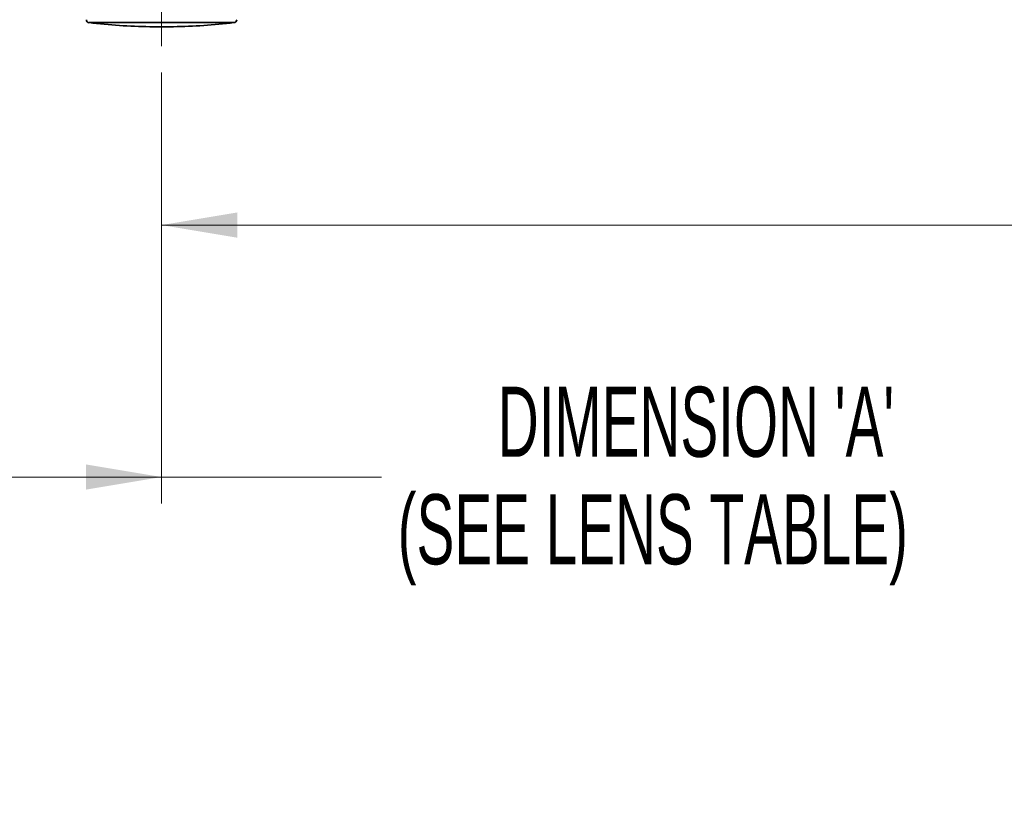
# Model space of a CAD drawing. Header units: millimetres. Extents: x 0 to 1118, y 0 to 864.
# Tile 148 of 250: x 626 to 686, y 389 to 437. Entities that reach past the tile are written whole.
import ezdxf

# ---------------------------------------------------------------- set-up
doc = ezdxf.new("R2010")
doc.units = ezdxf.units.MM
doc.linetypes.add('CENTERX2', pattern=[20.32, 12.7, -2.54, 2.54, -2.54])
doc.styles.add('SLDTEXTSTYLE0', font='TXT', dxfattribs={"width": 0.605})
doc.dimstyles.new('SLDDIMSTYLE5', dxfattribs={"dimtxt": 4.233333, "dimasz": 4.572, "dimexe": 0, "dimexo": 0.0625, "dimgap": 1.058333, "dimtad": 0, "dimtih": 1, "dimtoh": 1, "dimdec": 1, "dimlfac": 4, "dimrnd": 1e-09, "dimzin": 12, "dimdsep": 46, "dimtxsty": 'SLDTEXTSTYLE0', "dimsah": 1, "dimcen": 0.09, "dimadec": 0, "dimazin": 3, "dimtfac": 1, "dimtofl": 0, "dimtmove": 0, "dimatfit": 3, "dimfxl": 1, "dimfrac": 2, "dimtolj": 1, "dimtzin": 12, "dimarcsym": 0})

# ---------------------------------------------------------------- blocks, each defined once
blk = doc.blocks.new('_D_19')
at = {"color": 7, "linetype": 'Continuous', "lineweight": 0}
for p, q in [((582.524, 446.874), (582.524, 408.011)), ((635.056, 434.043), (635.056, 408.011)), ((582.524, 409.611), (635.056, 409.611)), ((635.056, 409.611), (648.353, 409.611))]:
    blk.add_line(p, q, dxfattribs=at)
at = {"color": 7, "linetype": 'Continuous', "lineweight": 18}
for points in [[(582.524, 409.611), (587.096, 408.849), (587.096, 410.373)], [(635.056, 409.611), (630.484, 410.373), (630.484, 408.849)]]:
    blk.add_solid(points, dxfattribs=at)
at = {"color": 7, "linetype": 'Continuous', "lineweight": 18, "char_height": 4.23333, "attachment_point": 1, "style": 'SLDTEXTSTYLE0'}
for s, insert in [("DIMENSION 'A'", (655.372, 415.068)), ('(SEE LENS TABLE)', (649.322, 408.571))]:
    blk.add_mtext(s, dxfattribs=dict(at, insert=insert))
blk = doc.blocks.new('_D_20')
at = {"color": 7, "linetype": 'Continuous', "lineweight": 0}
for p, q in [((771.681, 444.249), (771.681, 423.233)), ((635.056, 434.043), (635.056, 423.233)), ((704.986, 428.082), (703.531, 428.082)), ((703.531, 428.082), (703.531, 421.585)), ((716.304, 428.082), (717.759, 428.082)), ((717.759, 428.082), (717.759, 421.585)), ((635.056, 424.833), (686.554, 424.833)), ((771.681, 424.833), (720.184, 424.833)), ((703.531, 421.585), (704.986, 421.585)), ((717.759, 421.585), (716.304, 421.585))]:
    blk.add_line(p, q, dxfattribs=at)
at = {"color": 7, "linetype": 'Continuous', "lineweight": 18}
for points in [[(635.056, 424.833), (639.628, 424.071), (639.628, 425.595)], [(771.681, 424.833), (767.109, 425.595), (767.109, 424.071)]]:
    blk.add_solid(points, dxfattribs=at)
at = {"color": 7, "linetype": 'Continuous', "lineweight": 18, "char_height": 4.2333, "attachment_point": 1, "style": 'SLDTEXTSTYLE0'}
for s, insert in [('546.5', (687.523, 427.042)), ('21.5', (704.986, 427.042))]:
    blk.add_mtext(s, dxfattribs=dict(at, insert=insert))

msp = doc.modelspace()

# ---------------------------------------------------------------- linework, layer by layer
at = {"color": 7, "linetype": 'CENTERX2', "lineweight": 18}
msp.add_line((635.056, 435.643), (635.056, 441.287), dxfattribs=at)
at = {"color": 7, "linetype": 'Continuous', "lineweight": 35}
for p, q in [((639.434, 437.064), (630.679, 437.064)), ((634.343, 436.818), (635.769, 436.818)), ((634.346, 436.818), (635.767, 436.818))]:
    msp.add_line(p, q, dxfattribs=at)
for centre, radius, start, end in [((630.701, 437.25), 0.188, 182, 263.40714), ((635.056, 474.937), 38.125, 263.40714, 268.9285), ((635.056, 474.937), 38.125, 271.0715, 276.59286), ((639.412, 437.25), 0.187, 276.59286, 358)]:
    msp.add_arc(centre, radius, start, end, dxfattribs=at)

# ---------------------------------------------------------------- dimensions: what is measured, and where the dimension line sits
at = {"color": 7, "linetype": 'Continuous', "lineweight": 18}
dim = msp.add_linear_dim(base=(582.524, 409.611), p1=(635.056, 435.643), p2=(582.524, 448.474), text="DIMENSION 'A'\\P(SEE LENS TABLE)", dimstyle='SLDDIMSTYLE5', dxfattribs=at)
dim.commit()
dim.dimension.update_dxf_attribs({"geometry": '_D_19', "text_midpoint": (676.139, 409.611), "dimtype": 160})
dim = msp.add_linear_dim(base=(771.681, 424.833), p1=(635.056, 435.643), p2=(771.681, 445.849), dimstyle='SLDDIMSTYLE5', dxfattribs=at)
dim.commit()
dim.dimension.update_dxf_attribs({"geometry": '_D_20', "text_midpoint": (703.369, 424.833), "dimtype": 160})

doc.saveas('drawing.dxf')
